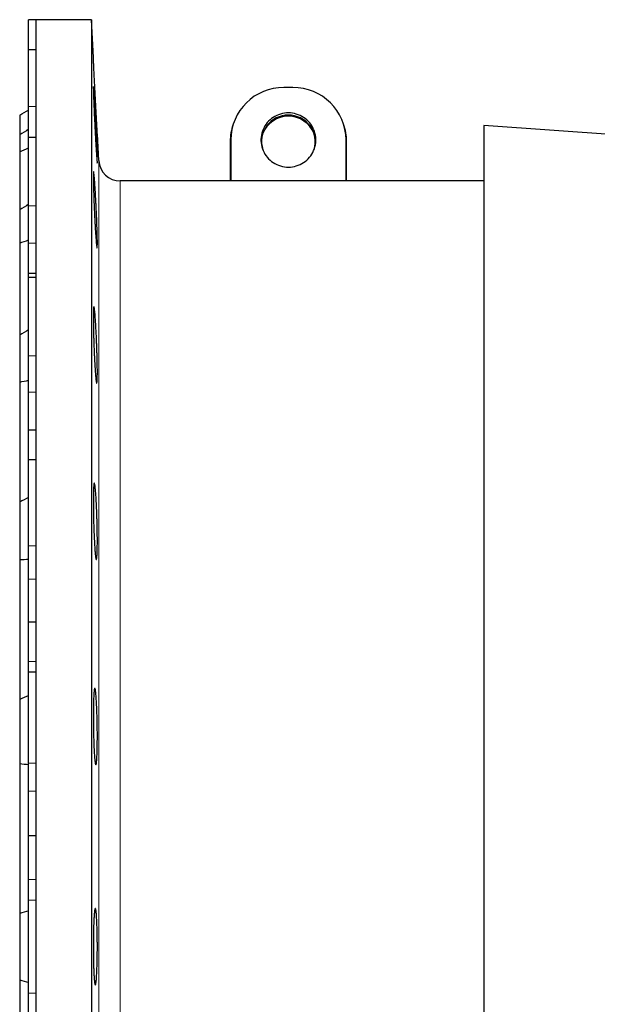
# Model space of a CAD drawing. Header units: millimetres. Extents: x 518 to 2665, y 122 to 2950.
# Tile 5 of 8: x 518 to 841, y 2371 to 2920. Entities that reach past the tile are written whole.
import ezdxf

# ---------------------------------------------------------------- set-up
doc = ezdxf.new("R2010")
doc.units = ezdxf.units.MM

msp = doc.modelspace()

# ---------------------------------------------------------------- linework, layer by layer
at = {"color": 7, "linetype": 'Continuous', "lineweight": 25}
for p, q in [((527.44, 2920.46), (523.44, 2920.46)), ((523.44, 2903.72), (523.44, 2920.46)), ((558.44, 2920.46), (527.44, 2920.46)), ((527.44, 2920.46), (527.44, 2902.83)), ((559.55, 2899.32), (558.44, 2920.46)), ((558.44, 2920.46), (558.44, 1885.46)), ((527.44, 2903.72), (523.44, 2903.72)), ((523.44, 2871.99), (523.44, 2903.72)), ((527.44, 2902.83), (527.44, 2851.13)), ((670.94, 2882.62), (665.94, 2882.62)), ((523.44, 2854.62), (523.44, 2871.99)), ((518.44, 2867.21), (518.44, 2856.17)), ((637.93, 2863), (637.63, 2862.17)), ((699.25, 2862.17), (698.95, 2863)), ((1020.62, 2844.32), (777.44, 2861.32)), ((777.44, 2861.32), (777.44, 1944.61)), ((518.44, 2856.17), (518.44, 2846.59)), ((527.44, 2854.62), (523.44, 2854.62)), ((523.44, 2816.52), (523.44, 2854.62)), ((562.56, 2841.84), (561.79, 2856.61)), ((636.26, 2853.3), (636.26, 2830.46)), ((700.63, 2830.46), (700.63, 2853.3)), ((527.44, 2851.13), (527.44, 2768.89)), ((635.94, 2852.36), (635.94, 2830.46)), ((700.94, 2830.46), (700.94, 2852.36)), ((518.44, 2846.61), (518.44, 2814.25)), ((777.44, 2830.46), (574.55, 2830.46)), ((523.44, 2795.78), (523.44, 2816.52)), ((518.44, 2814.25), (518.44, 2795.78)), ((518.44, 2795.78), (518.44, 2744.3)), ((523.44, 2778.71), (523.44, 2795.78)), ((527.44, 2778.71), (523.44, 2778.71)), ((523.44, 2776.51), (523.44, 2778.71)), ((527.44, 2776.51), (523.44, 2776.51)), ((523.44, 2732.87), (523.44, 2776.51)), ((527.44, 2768.89), (527.44, 2661.71)), ((518.44, 2744.3), (518.44, 2718.17)), ((523.44, 2712.49), (523.44, 2732.87)), ((518.44, 2718.17), (518.44, 2651.09)), ((523.44, 2691.28), (523.44, 2712.49)), ((527.44, 2691.28), (523.44, 2691.28)), ((523.44, 2674.71), (523.44, 2691.28)), ((527.44, 2674.71), (523.44, 2674.71)), ((523.44, 2626.73), (523.44, 2674.71)), ((527.44, 2661.71), (527.44, 2536.9)), ((518.44, 2651.09), (518.44, 2619.09)), ((523.44, 2608.12), (523.44, 2626.73)), ((518.44, 2619.09), (518.44, 2540.96)), ((523.44, 2584.21), (523.44, 2608.12)), ((527.44, 2584.21), (523.44, 2584.21)), ((523.44, 2562.16), (523.44, 2584.21)), ((523.44, 2556.17), (523.44, 2562.16)), ((527.44, 2556.17), (523.44, 2556.17)), ((523.44, 2505.35), (523.44, 2556.17)), ((518.44, 2540.96), (518.44, 2505.28)), ((527.44, 2536.9), (527.44, 2402.96)), ((518.44, 2505.28), (518.44, 2421.44)), ((523.44, 2489.76), (523.44, 2505.35)), ((523.44, 2464.78), (523.44, 2489.76)), ((527.44, 2464.78), (523.44, 2464.78)), ((523.44, 2440.44), (523.44, 2464.78)), ((523.44, 2428.94), (523.44, 2440.44)), ((523.44, 2376.99), (523.44, 2428.94)), ((518.44, 2421.44), (518.44, 2384.49)), ((527.44, 2402.96), (527.44, 2269.03)), ((518.44, 2384.49), (518.44, 2300.65)), ((523.44, 2365.49), (523.44, 2376.99))]:
    msp.add_line(p, q, dxfattribs=at)
at = {"color": 8, "linetype": 'Continuous', "lineweight": 18}
for p, q in [((527.44, 2871.99), (523.44, 2871.99)), ((636.26, 2853.3), (635.94, 2852.36)), ((700.63, 2853.3), (700.94, 2852.36)), ((562.56, 2402.96), (562.56, 2841.84)), ((574.55, 2830.46), (574.55, 1975.46)), ((527.44, 2816.52), (523.44, 2816.52)), ((527.44, 2795.78), (523.44, 2795.78)), ((527.44, 2732.87), (523.44, 2732.87)), ((527.44, 2712.49), (523.44, 2712.49)), ((527.44, 2626.73), (523.44, 2626.73)), ((527.44, 2608.12), (523.44, 2608.12)), ((527.44, 2562.16), (523.44, 2562.16)), ((527.44, 2505.35), (523.44, 2505.35)), ((527.44, 2489.76), (523.44, 2489.76)), ((527.44, 2440.44), (523.44, 2440.44)), ((527.44, 2428.94), (523.44, 2428.94)), ((562.56, 1964.09), (562.56, 2402.96)), ((527.44, 2376.99), (523.44, 2376.99))]:
    msp.add_line(p, q, dxfattribs=at)
at = {"color": 7, "linetype": 'Continuous', "lineweight": 25, "flags": 128}
msp.add_lwpolyline([(668.44, 2838.18), (669.56, 2838.22), (670.67, 2838.34), (671.77, 2838.54), (672.85, 2838.82), (673.91, 2839.17), (674.94, 2839.61), (675.94, 2840.11), (676.89, 2840.69), (677.8, 2841.33), (678.66, 2842.04), (679.47, 2842.8), (680.21, 2843.63), (680.9, 2844.5), (681.51, 2845.42), (682.06, 2846.39), (682.54, 2847.39), (682.94, 2848.42), (683.26, 2849.48), (683.5, 2850.55), (683.66, 2851.65), (683.75, 2852.75), (683.75, 2853.85), (683.66, 2854.96), (683.5, 2856.05), (683.26, 2857.13), (682.94, 2858.19), (682.54, 2859.22), (682.06, 2860.22), (681.51, 2861.18), (680.9, 2862.1), (680.21, 2862.98), (679.47, 2863.8), (678.66, 2864.57), (677.8, 2865.27), (676.89, 2865.92), (675.94, 2866.49), (674.94, 2867), (673.91, 2867.43), (672.85, 2867.79), (671.77, 2868.07), (670.67, 2868.27), (669.56, 2868.39), (668.44, 2868.43), (667.32, 2868.39), (666.21, 2868.27), (665.11, 2868.07), (664.03, 2867.79), (662.97, 2867.43), (661.94, 2867), (660.95, 2866.49), (659.99, 2865.92), (659.08, 2865.27), (658.22, 2864.57), (657.42, 2863.8), (656.67, 2862.98), (655.99, 2862.1), (655.37, 2861.18), (654.82, 2860.22), (654.35, 2859.22), (653.95, 2858.19), (653.62, 2857.13), (653.38, 2856.05), (653.22, 2854.96), (653.14, 2853.85), (653.14, 2852.75), (653.22, 2851.65), (653.38, 2850.55), (653.62, 2849.48), (653.95, 2848.42), (654.35, 2847.39), (654.82, 2846.39), (655.37, 2845.42), (655.99, 2844.5), (656.67, 2843.63), (657.42, 2842.8), (658.22, 2842.04), (659.08, 2841.33), (659.99, 2840.69), (660.95, 2840.11), (661.94, 2839.61), (662.97, 2839.17), (664.03, 2838.82), (665.11, 2838.54), (666.21, 2838.34), (667.32, 2838.22), (668.44, 2838.18)], dxfattribs=at)
at = {"color": 7, "linetype": 'Continuous', "lineweight": 25}
for centre, radius, start, end in [((665.76, 2853.12), 29.5, 89.6473, 179.6429), ((671.12, 2853.12), 29.5, 0.3571, 90.3527), ((668.31, 2852.33), 14.85, 89.4938, 197.4472), ((668.44, 2851.19), 15.37, 21.5791, 158.4209), ((668.57, 2852.33), 14.85, 342.5528, 90.5062), ((665.24, 2852.36), 29.3, 160.4461, 179.9949), ((671.63, 2852.36), 29.31, 0.0073, 19.5517), ((574.55, 2842.46), 12, 183, 270)]:
    msp.add_arc(centre, radius, start, end, dxfattribs=at)
for points, knots in [([(561.79, 2856.61), (561.79, 2856.61), (561.79, 2856.6), (561.78, 2856.78), (561.76, 2857.1), (561.74, 2857.57), (561.7, 2858.18), (561.66, 2858.94), (561.61, 2859.84), (561.56, 2860.86), (561.49, 2862), (561.43, 2863.26), (561.35, 2864.62), (561.27, 2866.07), (561.19, 2867.6), (561.11, 2869.23), (561.02, 2870.91), (560.92, 2872.63), (560.83, 2874.39), (560.74, 2876.19), (560.64, 2878), (560.55, 2879.79), (560.46, 2881.58), (560.36, 2883.35), (560.27, 2885.09), (560.19, 2886.76), (560.1, 2888.37), (560.03, 2889.91), (559.95, 2891.38), (559.88, 2892.73), (559.82, 2893.98), (559.76, 2895.12), (559.71, 2896.14), (559.66, 2897.03), (559.63, 2897.78), (559.6, 2898.39), (559.57, 2898.86), (559.56, 2899.17), (559.55, 2899.33), (559.55, 2899.32), (559.55, 2899.32)], [0, 0, 0, 0, 0.017137, 0.04432, 0.071504, 0.09791, 0.124316, 0.151489, 0.178661, 0.205085, 0.231508, 0.258697, 0.285886, 0.312345, 0.338803, 0.366028, 0.393253, 0.419747, 0.446241, 0.473504, 0.500766, 0.527281, 0.553795, 0.58108, 0.608365, 0.634876, 0.661388, 0.688671, 0.715954, 0.742442, 0.76893, 0.79619, 0.823449, 0.849904, 0.876359, 0.903584, 0.930809, 0.957235, 0.983661, 1, 1, 1, 1]), ([(561.63, 2846.68), (561.67, 2845.68), (561.7, 2844.8), (561.74, 2843.63), (561.75, 2843.27), (561.77, 2842.61), (561.77, 2842.31), (561.79, 2841.5), (561.79, 2841.09), (561.78, 2840.68), (561.78, 2840.58), (561.77, 2840.44), (561.76, 2840.4), (561.73, 2840.4), (561.7, 2840.54), (561.66, 2840.88), (561.65, 2840.96), (561.63, 2841.13), (561.62, 2841.22), (561.59, 2841.53), (561.55, 2841.99), (561.5, 2842.59), (561.46, 2843.08), (561.45, 2843.26), (561.42, 2843.62), (561.41, 2843.81), (561.34, 2844.78), (561.28, 2845.67), (561.18, 2847.14), (561.14, 2847.66), (561.09, 2848.48), (561.08, 2848.75), (561.04, 2849.32), (561.02, 2849.6), (560.94, 2851.05), (560.86, 2852.28), (560.76, 2854.22), (560.72, 2854.88), (560.64, 2856.23), (560.61, 2856.9), (560.5, 2858.95), (560.43, 2860.34), (560.29, 2863.16), (560.22, 2864.55), (560.12, 2866.6), (560.09, 2867.27), (560.03, 2868.62), (560, 2869.28), (559.92, 2871.23), (559.86, 2872.46), (559.79, 2874.2), (559.77, 2874.77), (559.73, 2875.86), (559.71, 2876.38), (559.66, 2877.86), (559.63, 2878.75), (559.59, 2879.92), (559.58, 2880.29), (559.57, 2880.95), (559.56, 2881.55), (559.55, 2882.02), (559.55, 2882.32), (559.55, 2882.42), (559.55, 2882.59), (559.55, 2882.67), (559.56, 2883.01), (559.57, 2883.15), (559.59, 2883.16), (559.6, 2883.12), (559.62, 2883.02), (559.63, 2882.98), (559.64, 2882.88), (559.65, 2882.82), (559.69, 2882.48), (559.73, 2882.07), (559.79, 2881.27), (559.81, 2880.97), (559.86, 2880.31), (559.89, 2879.95), (559.97, 2878.79), (560.03, 2877.91), (560.12, 2876.42), (560.15, 2875.9), (560.22, 2874.82), (560.25, 2874.26), (560.32, 2873.1), (560.35, 2872.51), (560.42, 2871.27), (560.46, 2870.63), (560.57, 2868.69), (560.64, 2867.36), (560.75, 2865.31), (560.79, 2864.62), (560.86, 2863.21), (560.9, 2862.51), (561, 2860.42), (561.07, 2859.04), (561.17, 2856.97), (561.21, 2856.28), (561.27, 2854.94), (561.3, 2854.29), (561.36, 2853), (561.39, 2852.37), (561.45, 2851.13), (561.47, 2850.53), (561.55, 2848.77), (561.59, 2847.68), (561.63, 2846.68)], [0, 0, 0, 0, 0.03125, 0.03125, 0.046875, 0.046875, 0.0625, 0.0625, 0.09375, 0.09375, 0.109375, 0.109375, 0.125, 0.125, 0.15625, 0.15625, 0.164062, 0.164062, 0.171875, 0.171875, 0.1875, 0.203125, 0.203125, 0.210937, 0.210937, 0.21875, 0.21875, 0.25, 0.25, 0.265625, 0.265625, 0.273438, 0.273438, 0.28125, 0.28125, 0.3125, 0.3125, 0.328125, 0.328125, 0.34375, 0.34375, 0.375, 0.375, 0.40625, 0.40625, 0.421875, 0.421875, 0.4375, 0.4375, 0.46875, 0.46875, 0.484375, 0.484375, 0.5, 0.5, 0.53125, 0.53125, 0.546875, 0.546875, 0.5625, 0.578125, 0.578125, 0.585938, 0.585938, 0.59375, 0.59375, 0.625, 0.625, 0.640625, 0.640625, 0.648438, 0.648438, 0.65625, 0.65625, 0.6875, 0.6875, 0.703125, 0.703125, 0.71875, 0.71875, 0.75, 0.75, 0.765625, 0.765625, 0.78125, 0.78125, 0.796875, 0.796875, 0.8125, 0.8125, 0.84375, 0.84375, 0.859375, 0.859375, 0.875, 0.875, 0.90625, 0.90625, 0.921875, 0.921875, 0.9375, 0.9375, 0.953125, 0.953125, 0.96875, 0.96875, 1, 1, 1, 1]), ([(561.75, 2799.22), (561.77, 2798.22), (561.78, 2797.34), (561.79, 2796.17), (561.79, 2795.81), (561.79, 2795.15), (561.78, 2794.85), (561.77, 2794.04), (561.75, 2793.64), (561.71, 2793.23), (561.7, 2793.12), (561.67, 2792.99), (561.65, 2792.95), (561.59, 2792.95), (561.55, 2793.09), (561.49, 2793.43), (561.47, 2793.51), (561.45, 2793.68), (561.43, 2793.77), (561.39, 2794.07), (561.34, 2794.54), (561.27, 2795.14), (561.23, 2795.63), (561.21, 2795.81), (561.18, 2796.17), (561.16, 2796.36), (561.08, 2797.33), (561.01, 2798.22), (560.9, 2799.69), (560.86, 2800.21), (560.81, 2801.02), (560.79, 2801.3), (560.75, 2801.87), (560.74, 2802.15), (560.64, 2803.6), (560.57, 2804.83), (560.46, 2806.77), (560.43, 2807.43), (560.36, 2808.78), (560.32, 2809.45), (560.22, 2811.5), (560.15, 2812.89), (560.03, 2815.71), (559.97, 2817.1), (559.89, 2819.15), (559.87, 2819.83), (559.82, 2821.17), (559.79, 2821.84), (559.73, 2823.78), (559.69, 2825.01), (559.64, 2826.75), (559.63, 2827.32), (559.61, 2828.41), (559.59, 2828.93), (559.57, 2830.41), (559.56, 2831.3), (559.55, 2832.47), (559.55, 2832.84), (559.55, 2833.5), (559.56, 2834.1), (559.57, 2834.57), (559.58, 2834.87), (559.58, 2834.97), (559.59, 2835.14), (559.6, 2835.22), (559.63, 2835.56), (559.66, 2835.7), (559.71, 2835.7), (559.73, 2835.67), (559.76, 2835.57), (559.77, 2835.52), (559.79, 2835.42), (559.8, 2835.36), (559.86, 2835.02), (559.91, 2834.62), (560, 2833.82), (560.03, 2833.52), (560.09, 2832.85), (560.12, 2832.5), (560.22, 2831.34), (560.28, 2830.45), (560.39, 2828.96), (560.43, 2828.44), (560.5, 2827.36), (560.53, 2826.8), (560.61, 2825.65), (560.64, 2825.05), (560.72, 2823.82), (560.75, 2823.18), (560.86, 2821.24), (560.93, 2819.9), (561.04, 2817.85), (561.07, 2817.16), (561.14, 2815.76), (561.18, 2815.06), (561.27, 2812.96), (561.33, 2811.58), (561.42, 2809.51), (561.45, 2808.83), (561.5, 2807.48), (561.52, 2806.83), (561.57, 2805.54), (561.59, 2804.91), (561.63, 2803.68), (561.65, 2803.07), (561.7, 2801.31), (561.73, 2800.22), (561.75, 2799.22)], [0, 0, 0, 0, 0.03125, 0.03125, 0.046875, 0.046875, 0.0625, 0.0625, 0.09375, 0.09375, 0.109375, 0.109375, 0.125, 0.125, 0.15625, 0.15625, 0.164063, 0.164063, 0.171875, 0.171875, 0.1875, 0.203125, 0.203125, 0.210938, 0.210938, 0.21875, 0.21875, 0.25, 0.25, 0.265625, 0.265625, 0.273438, 0.273438, 0.28125, 0.28125, 0.3125, 0.3125, 0.328125, 0.328125, 0.34375, 0.34375, 0.375, 0.375, 0.40625, 0.40625, 0.421875, 0.421875, 0.4375, 0.4375, 0.46875, 0.46875, 0.484375, 0.484375, 0.5, 0.5, 0.53125, 0.53125, 0.546875, 0.546875, 0.5625, 0.578125, 0.578125, 0.585938, 0.585938, 0.59375, 0.59375, 0.625, 0.625, 0.640625, 0.640625, 0.648438, 0.648438, 0.65625, 0.65625, 0.6875, 0.6875, 0.703125, 0.703125, 0.71875, 0.71875, 0.75, 0.75, 0.765625, 0.765625, 0.78125, 0.78125, 0.796875, 0.796875, 0.8125, 0.8125, 0.84375, 0.84375, 0.859375, 0.859375, 0.875, 0.875, 0.90625, 0.90625, 0.921875, 0.921875, 0.9375, 0.9375, 0.953125, 0.953125, 0.96875, 0.96875, 1, 1, 1, 1]), ([(561.79, 2723.73), (561.79, 2722.73), (561.78, 2721.84), (561.76, 2720.68), (561.75, 2720.32), (561.73, 2719.66), (561.71, 2719.36), (561.67, 2718.55), (561.63, 2718.15), (561.57, 2717.74), (561.55, 2717.64), (561.5, 2717.5), (561.47, 2717.46), (561.39, 2717.47), (561.34, 2717.6), (561.26, 2717.94), (561.24, 2718.02), (561.21, 2718.19), (561.19, 2718.29), (561.14, 2718.59), (561.08, 2719.06), (561.01, 2719.66), (560.95, 2720.15), (560.94, 2720.32), (560.9, 2720.68), (560.88, 2720.87), (560.79, 2721.85), (560.72, 2722.73), (560.61, 2724.21), (560.57, 2724.73), (560.52, 2725.54), (560.5, 2725.82), (560.46, 2726.39), (560.44, 2726.67), (560.36, 2728.12), (560.29, 2729.35), (560.19, 2731.29), (560.15, 2731.95), (560.09, 2733.3), (560.06, 2733.97), (559.97, 2736.02), (559.92, 2737.41), (559.84, 2739.53), (559.82, 2740.23), (559.77, 2741.62), (559.75, 2742.31), (559.71, 2743.67), (559.69, 2744.35), (559.66, 2745.69), (559.64, 2746.36), (559.6, 2748.31), (559.58, 2749.54), (559.56, 2751.28), (559.56, 2751.84), (559.55, 2752.94), (559.55, 2753.46), (559.55, 2754.94), (559.56, 2755.82), (559.58, 2756.99), (559.58, 2757.36), (559.6, 2758.02), (559.63, 2758.62), (559.66, 2759.09), (559.68, 2759.39), (559.69, 2759.49), (559.71, 2759.66), (559.72, 2759.73), (559.77, 2760.08), (559.81, 2760.21), (559.89, 2760.22), (559.92, 2760.18), (559.96, 2760.08), (559.97, 2760.04), (560, 2759.93), (560.01, 2759.87), (560.09, 2759.53), (560.15, 2759.13), (560.25, 2758.33), (560.29, 2758.03), (560.36, 2757.36), (560.39, 2757.01), (560.5, 2755.85), (560.57, 2754.96), (560.68, 2753.47), (560.72, 2752.95), (560.79, 2751.87), (560.83, 2751.31), (560.9, 2750.16), (560.93, 2749.56), (561, 2748.33), (561.04, 2747.69), (561.14, 2745.74), (561.21, 2744.41), (561.3, 2742.36), (561.33, 2741.67), (561.39, 2740.26), (561.42, 2739.56), (561.5, 2737.47), (561.55, 2736.08), (561.61, 2734.02), (561.63, 2733.33), (561.67, 2731.99), (561.68, 2731.33), (561.71, 2730.04), (561.73, 2729.41), (561.75, 2728.18), (561.76, 2727.57), (561.78, 2725.81), (561.79, 2724.73), (561.79, 2723.73)], [0, 0, 0, 0, 0.03125, 0.03125, 0.046875, 0.046875, 0.0625, 0.0625, 0.09375, 0.09375, 0.109375, 0.109375, 0.125, 0.125, 0.15625, 0.15625, 0.164062, 0.164062, 0.171875, 0.171875, 0.1875, 0.203125, 0.203125, 0.210937, 0.210937, 0.21875, 0.21875, 0.25, 0.25, 0.265625, 0.265625, 0.273437, 0.273437, 0.28125, 0.28125, 0.3125, 0.3125, 0.328125, 0.328125, 0.34375, 0.34375, 0.375, 0.375, 0.390625, 0.390625, 0.40625, 0.40625, 0.421875, 0.421875, 0.4375, 0.4375, 0.46875, 0.46875, 0.484375, 0.484375, 0.5, 0.5, 0.53125, 0.53125, 0.546875, 0.546875, 0.5625, 0.578125, 0.578125, 0.585937, 0.585937, 0.59375, 0.59375, 0.625, 0.625, 0.640625, 0.640625, 0.648437, 0.648437, 0.65625, 0.65625, 0.6875, 0.6875, 0.703125, 0.703125, 0.71875, 0.71875, 0.75, 0.75, 0.765625, 0.765625, 0.78125, 0.78125, 0.796875, 0.796875, 0.8125, 0.8125, 0.84375, 0.84375, 0.859375, 0.859375, 0.875, 0.875, 0.90625, 0.90625, 0.921875, 0.921875, 0.9375, 0.9375, 0.953125, 0.953125, 0.96875, 0.96875, 1, 1, 1, 1]), ([(561.75, 2625.34), (561.73, 2624.34), (561.7, 2623.46), (561.65, 2622.3), (561.63, 2621.94), (561.59, 2621.28), (561.57, 2620.98), (561.5, 2620.17), (561.45, 2619.77), (561.36, 2619.36), (561.33, 2619.26), (561.27, 2619.12), (561.24, 2619.09), (561.14, 2619.09), (561.08, 2619.23), (560.99, 2619.57), (560.97, 2619.65), (560.93, 2619.82), (560.92, 2619.91), (560.86, 2620.22), (560.79, 2620.69), (560.72, 2621.28), (560.66, 2621.78), (560.64, 2621.95), (560.61, 2622.31), (560.59, 2622.5), (560.5, 2623.48), (560.43, 2624.36), (560.32, 2625.84), (560.29, 2626.36), (560.24, 2627.17), (560.22, 2627.45), (560.19, 2628.01), (560.17, 2628.3), (560.09, 2629.75), (560.03, 2630.98), (559.94, 2632.92), (559.92, 2633.59), (559.86, 2634.93), (559.84, 2635.61), (559.77, 2637.66), (559.73, 2639.05), (559.67, 2641.16), (559.66, 2641.86), (559.63, 2643.25), (559.62, 2643.94), (559.59, 2645.31), (559.58, 2645.99), (559.57, 2647.33), (559.56, 2648), (559.55, 2649.94), (559.55, 2651.17), (559.55, 2652.91), (559.56, 2653.48), (559.57, 2654.57), (559.58, 2655.09), (559.6, 2656.57), (559.63, 2657.45), (559.67, 2658.63), (559.69, 2658.99), (559.73, 2659.65), (559.75, 2659.95), (559.79, 2660.48), (559.82, 2660.71), (559.85, 2661.02), (559.86, 2661.11), (559.89, 2661.28), (559.9, 2661.36), (559.97, 2661.7), (560.03, 2661.84), (560.12, 2661.84), (560.15, 2661.81), (560.2, 2661.7), (560.22, 2661.66), (560.25, 2661.56), (560.27, 2661.5), (560.35, 2661.15), (560.43, 2660.75), (560.52, 2660.08), (560.53, 2659.94), (560.57, 2659.64), (560.59, 2659.48), (560.64, 2658.99), (560.68, 2658.63), (560.79, 2657.47), (560.86, 2656.58), (560.97, 2655.09), (561.01, 2654.57), (561.08, 2653.49), (561.11, 2652.93), (561.18, 2651.78), (561.21, 2651.18), (561.27, 2649.94), (561.3, 2649.3), (561.39, 2647.36), (561.45, 2646.03), (561.52, 2643.98), (561.55, 2643.28), (561.59, 2641.88), (561.61, 2641.18), (561.67, 2639.08), (561.7, 2637.7), (561.74, 2635.63), (561.75, 2634.94), (561.77, 2633.6), (561.77, 2632.94), (561.78, 2631.65), (561.79, 2631.02), (561.79, 2629.79), (561.79, 2629.19), (561.78, 2627.43), (561.77, 2626.34), (561.75, 2625.34)], [0, 0, 0, 0, 0.03125, 0.03125, 0.046875, 0.046875, 0.0625, 0.0625, 0.09375, 0.09375, 0.109375, 0.109375, 0.125, 0.125, 0.15625, 0.15625, 0.164063, 0.164063, 0.171875, 0.171875, 0.1875, 0.203125, 0.203125, 0.210938, 0.210938, 0.21875, 0.21875, 0.25, 0.25, 0.265625, 0.265625, 0.273438, 0.273438, 0.28125, 0.28125, 0.3125, 0.3125, 0.328125, 0.328125, 0.34375, 0.34375, 0.375, 0.375, 0.390625, 0.390625, 0.40625, 0.40625, 0.421875, 0.421875, 0.4375, 0.4375, 0.46875, 0.46875, 0.484375, 0.484375, 0.5, 0.5, 0.53125, 0.53125, 0.546875, 0.546875, 0.5625, 0.5625, 0.578125, 0.578125, 0.585938, 0.585938, 0.59375, 0.59375, 0.625, 0.625, 0.640625, 0.640625, 0.648438, 0.648438, 0.65625, 0.65625, 0.6875, 0.6875, 0.695313, 0.695313, 0.703125, 0.703125, 0.71875, 0.71875, 0.75, 0.75, 0.765625, 0.765625, 0.78125, 0.78125, 0.796875, 0.796875, 0.8125, 0.8125, 0.84375, 0.84375, 0.859375, 0.859375, 0.875, 0.875, 0.90625, 0.90625, 0.921875, 0.921875, 0.9375, 0.9375, 0.953125, 0.953125, 0.96875, 0.96875, 1, 1, 1, 1]), ([(561.63, 2510.77), (561.59, 2509.78), (561.55, 2508.89), (561.47, 2507.73), (561.45, 2507.37), (561.39, 2506.71), (561.36, 2506.41), (561.27, 2505.61), (561.21, 2505.21), (561.11, 2504.8), (561.08, 2504.7), (561, 2504.56), (560.97, 2504.53), (560.86, 2504.53), (560.79, 2504.67), (560.7, 2505.01), (560.68, 2505.09), (560.64, 2505.26), (560.62, 2505.35), (560.57, 2505.66), (560.5, 2506.13), (560.43, 2506.72), (560.37, 2507.22), (560.36, 2507.39), (560.32, 2507.75), (560.3, 2507.94), (560.22, 2508.92), (560.15, 2509.8), (560.06, 2511.28), (560.03, 2511.8), (559.99, 2512.61), (559.97, 2512.89), (559.94, 2513.46), (559.93, 2513.74), (559.86, 2515.2), (559.81, 2516.42), (559.75, 2518.37), (559.73, 2519.03), (559.69, 2520.38), (559.67, 2521.05), (559.63, 2523.1), (559.6, 2524.49), (559.58, 2526.61), (559.57, 2527.31), (559.56, 2528.7), (559.55, 2529.39), (559.55, 2530.76), (559.55, 2531.44), (559.55, 2532.78), (559.55, 2533.45), (559.57, 2535.39), (559.58, 2536.62), (559.62, 2538.36), (559.63, 2538.93), (559.66, 2540.02), (559.68, 2540.54), (559.73, 2542.01), (559.77, 2542.9), (559.84, 2544.07), (559.86, 2544.43), (559.92, 2545.09), (559.94, 2545.39), (560, 2545.92), (560.03, 2546.16), (560.07, 2546.46), (560.09, 2546.55), (560.12, 2546.72), (560.14, 2546.8), (560.22, 2547.14), (560.29, 2547.28), (560.39, 2547.28), (560.43, 2547.24), (560.48, 2547.14), (560.5, 2547.1), (560.53, 2546.99), (560.55, 2546.93), (560.64, 2546.59), (560.72, 2546.19), (560.81, 2545.52), (560.83, 2545.38), (560.86, 2545.08), (560.88, 2544.92), (560.94, 2544.42), (560.97, 2544.06), (561.08, 2542.9), (561.14, 2542.02), (561.24, 2540.53), (561.27, 2540.01), (561.33, 2538.93), (561.36, 2538.37), (561.42, 2537.21), (561.45, 2536.61), (561.5, 2535.38), (561.52, 2534.74), (561.59, 2532.79), (561.63, 2531.46), (561.68, 2529.41), (561.7, 2528.71), (561.73, 2527.31), (561.74, 2526.61), (561.77, 2524.51), (561.78, 2523.12), (561.79, 2521.06), (561.79, 2520.37), (561.79, 2519.03), (561.78, 2518.37), (561.77, 2517.08), (561.77, 2516.45), (561.75, 2515.22), (561.74, 2514.62), (561.7, 2512.86), (561.67, 2511.77), (561.63, 2510.77)], [0, 0, 0, 0, 0.03125, 0.03125, 0.046875, 0.046875, 0.0625, 0.0625, 0.09375, 0.09375, 0.109375, 0.109375, 0.125, 0.125, 0.15625, 0.15625, 0.164062, 0.164062, 0.171875, 0.171875, 0.1875, 0.203125, 0.203125, 0.210938, 0.210938, 0.21875, 0.21875, 0.25, 0.25, 0.265625, 0.265625, 0.273438, 0.273438, 0.28125, 0.28125, 0.3125, 0.3125, 0.328125, 0.328125, 0.34375, 0.34375, 0.375, 0.375, 0.390625, 0.390625, 0.40625, 0.40625, 0.421875, 0.421875, 0.4375, 0.4375, 0.46875, 0.46875, 0.484375, 0.484375, 0.5, 0.5, 0.53125, 0.53125, 0.546875, 0.546875, 0.5625, 0.5625, 0.578125, 0.578125, 0.585938, 0.585938, 0.59375, 0.59375, 0.625, 0.625, 0.640625, 0.640625, 0.648438, 0.648438, 0.65625, 0.65625, 0.6875, 0.6875, 0.695313, 0.695313, 0.703125, 0.703125, 0.71875, 0.71875, 0.75, 0.75, 0.765625, 0.765625, 0.78125, 0.78125, 0.796875, 0.796875, 0.8125, 0.8125, 0.84375, 0.84375, 0.859375, 0.859375, 0.875, 0.875, 0.90625, 0.90625, 0.921875, 0.921875, 0.9375, 0.9375, 0.953125, 0.953125, 0.96875, 0.96875, 1, 1, 1, 1]), ([(561.45, 2387.83), (561.39, 2386.84), (561.33, 2385.95), (561.24, 2384.79), (561.21, 2384.44), (561.14, 2383.78), (561.11, 2383.47), (561.01, 2382.67), (560.93, 2382.27), (560.83, 2381.86), (560.79, 2381.76), (560.72, 2381.62), (560.68, 2381.59), (560.57, 2381.59), (560.5, 2381.73), (560.41, 2382.07), (560.39, 2382.15), (560.35, 2382.32), (560.34, 2382.41), (560.29, 2382.72), (560.22, 2383.19), (560.15, 2383.78), (560.11, 2384.28), (560.09, 2384.45), (560.06, 2384.81), (560.04, 2385), (559.97, 2385.98), (559.91, 2386.86), (559.84, 2388.34), (559.82, 2388.86), (559.78, 2389.68), (559.77, 2389.95), (559.75, 2390.52), (559.74, 2390.81), (559.69, 2392.26), (559.66, 2393.49), (559.62, 2395.43), (559.6, 2396.1), (559.58, 2397.44), (559.58, 2398.12), (559.56, 2400.17), (559.55, 2401.56), (559.55, 2403.68), (559.55, 2404.38), (559.56, 2405.77), (559.56, 2406.46), (559.58, 2407.83), (559.58, 2408.5), (559.61, 2409.84), (559.62, 2410.51), (559.66, 2412.46), (559.69, 2413.68), (559.75, 2415.43), (559.77, 2415.99), (559.82, 2417.08), (559.84, 2417.6), (559.92, 2419.08), (559.97, 2419.96), (560.06, 2421.13), (560.09, 2421.49), (560.15, 2422.15), (560.19, 2422.45), (560.25, 2422.98), (560.29, 2423.22), (560.34, 2423.52), (560.36, 2423.61), (560.39, 2423.78), (560.41, 2423.86), (560.5, 2424.2), (560.57, 2424.34), (560.68, 2424.34), (560.72, 2424.31), (560.77, 2424.2), (560.79, 2424.16), (560.83, 2424.06), (560.85, 2424), (560.94, 2423.65), (561.01, 2423.25), (561.09, 2422.58), (561.11, 2422.44), (561.14, 2422.14), (561.16, 2421.98), (561.21, 2421.49), (561.24, 2421.13), (561.34, 2419.97), (561.39, 2419.08), (561.47, 2417.59), (561.5, 2417.07), (561.55, 2415.99), (561.57, 2415.43), (561.61, 2414.27), (561.63, 2413.67), (561.67, 2412.44), (561.69, 2411.8), (561.73, 2409.85), (561.75, 2408.52), (561.77, 2406.46), (561.78, 2405.77), (561.79, 2404.36), (561.79, 2403.66), (561.79, 2401.57), (561.78, 2400.18), (561.76, 2398.12), (561.75, 2397.43), (561.73, 2396.09), (561.71, 2395.43), (561.69, 2394.14), (561.67, 2393.51), (561.63, 2392.28), (561.61, 2391.67), (561.55, 2389.92), (561.5, 2388.83), (561.45, 2387.83)], [0, 0, 0, 0, 0.03125, 0.03125, 0.046875, 0.046875, 0.0625, 0.0625, 0.09375, 0.09375, 0.109375, 0.109375, 0.125, 0.125, 0.15625, 0.15625, 0.164063, 0.164063, 0.171875, 0.171875, 0.1875, 0.203125, 0.203125, 0.210938, 0.210938, 0.21875, 0.21875, 0.25, 0.25, 0.265625, 0.265625, 0.273438, 0.273438, 0.28125, 0.28125, 0.3125, 0.3125, 0.328125, 0.328125, 0.34375, 0.34375, 0.375, 0.375, 0.390625, 0.390625, 0.40625, 0.40625, 0.421875, 0.421875, 0.4375, 0.4375, 0.46875, 0.46875, 0.484375, 0.484375, 0.5, 0.5, 0.53125, 0.53125, 0.546875, 0.546875, 0.5625, 0.5625, 0.578125, 0.578125, 0.585937, 0.585937, 0.59375, 0.59375, 0.625, 0.625, 0.640625, 0.640625, 0.648437, 0.648437, 0.65625, 0.65625, 0.6875, 0.6875, 0.695312, 0.695312, 0.703125, 0.703125, 0.71875, 0.71875, 0.75, 0.75, 0.765625, 0.765625, 0.78125, 0.78125, 0.796875, 0.796875, 0.8125, 0.8125, 0.84375, 0.84375, 0.859375, 0.859375, 0.875, 0.875, 0.90625, 0.90625, 0.921875, 0.921875, 0.9375, 0.9375, 0.953125, 0.953125, 0.96875, 0.96875, 1, 1, 1, 1])]:
    msp.add_open_spline(points, degree=3, knots=knots, dxfattribs=at)
for points in [[(518.44, 2867.21), (520.09, 2868.14), (521.76, 2869.09), (523.44, 2870.04)], [(523.44, 2859.27), (521.76, 2858.24), (520.09, 2857.21), (518.44, 2856.17)], [(518.44, 2846.61), (520.09, 2847.37), (521.76, 2848.16), (523.44, 2848.99)], [(523.44, 2817.39), (521.76, 2816.37), (520.09, 2815.33), (518.44, 2814.25)], [(518.44, 2795.78), (520.09, 2796.31), (521.76, 2796.9), (523.44, 2797.54)], [(523.44, 2747.28), (521.76, 2746.33), (520.09, 2745.34), (518.44, 2744.3)], [(518.44, 2718.17), (520.09, 2718.45), (521.76, 2718.79), (523.44, 2719.2)], [(523.44, 2653.7), (521.76, 2652.89), (520.09, 2652.02), (518.44, 2651.09)], [(518.44, 2619.09), (520.09, 2619.09), (521.76, 2619.16), (523.44, 2619.31)], [(523.44, 2543.03), (521.76, 2542.41), (520.09, 2541.73), (518.44, 2540.96)], [(518.44, 2505.28), (520.09, 2504.99), (521.76, 2504.8), (523.44, 2504.68)], [(523.44, 2422.82), (521.76, 2422.44), (520.09, 2421.98), (518.44, 2421.44)], [(518.44, 2384.49), (520.09, 2383.95), (521.76, 2383.49), (523.44, 2383.11)]]:
    msp.add_open_spline(points, degree=3, dxfattribs=at)

doc.saveas('drawing.dxf')
